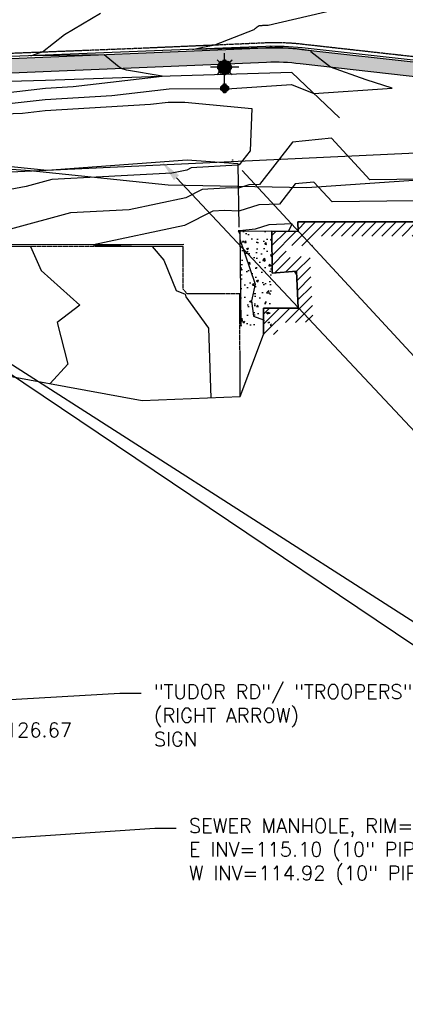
# Model space of a CAD drawing. Header units: feet. Extents: x 351431 to 355879, y 310968 to 329728.
# Tile 224 of 254: x 353245 to 353380, y 326568 to 326915. Entities that reach past the tile are written whole.
import ezdxf

# ---------------------------------------------------------------- set-up
doc = ezdxf.new("R2010")
doc.units = ezdxf.units.FT
doc.header["$MEASUREMENT"] = 0
doc.linetypes.add('D25', pattern=[0.375, 0.25, -0.125])
for name, color, linetype in [('EHIST', 56, 'Continuous'), ('EHYSC', 161, 'Continuous'), ('ELIO-LANDSCAPE', 3, 'Continuous'), ('ELIST', 3, 'Continuous'), ('ELTCH-EG1', 253, 'Continuous'), ('ELTCN-EG1', 251, 'Continuous'), ('ELTNB-EG1', 55, 'Continuous'), ('ELUEO', 153, 'OE'), ('ELUTU', 153, 'UT'), ('ELYCB-BACK', 5, 'Continuous'), ('ELYCB-FL', 2, 'Continuous'), ('ELYSC', 2, 'Continuous'), ('ELYSP', 1, 'D25'), ('ELYSS', 2, 'Continuous'), ('ELYSW-BACK', 2, 'Continuous'), ('ESFLP', 4, 'Continuous'), ('ESMask', 155, 'Continuous'), ('ETFS', 6, 'Continuous'), ('ETIO', 3, 'Continuous'), ('ETIS', 2, 'Continuous'), ('ETU-LWE', 4, 'Continuous'), ('ETUD', 4, 'Continuous'), ('ETUS', 2, 'Continuous')]:
    doc.layers.add(name, color=color, linetype=linetype)
doc.styles.add('ANNO-TOPO', font='simplex.shx')
doc.styles.add('ROMANSM', font='romansm.shx')
doc.linetypes.add('OE', pattern='A,0.25,-0.07,0.07,-0.07,0.07,-0.07,0.07,-0.07,0.25,-0.06,["OE",ROMANSM,S=0.08,R=0,X=-0.02,Y=-0.04],-0.175', length=1.225)
doc.linetypes.add('UT', pattern='A,0.25,-0.07,0.07,-0.07,0.07,-0.07,0.25,-0.08,["UT",ROMANSM,S=0.08,R=0,X=-0.04,Y=-0.04],-0.15', length=1.08)

# ---------------------------------------------------------------- blocks, each defined once
blk = doc.blocks.new('ESUFMALUM')
for p, q in [((0, -0.0295), (0, -0.0976)), ((-0.053, -0.0946), (-0.0354, -0.1123)), ((0.053, -0.0946), (0.0354, -0.1123)), ((-0.1, -0.1476), (-0.05, -0.1476)), ((-0.0354, -0.183), (-0.053, -0.2007)), ((0, -0.1976), (0, -0.2476)), ((0.0354, -0.183), (0.053, -0.2007)), ((0.05, -0.1476), (0.1, -0.1476))]:
    blk.add_line(p, q)
for centre, radius, start, end in [((0, 0), 0.0295, 153.65027, 206.34973), ((0, 0), 0.0295, 63.65027, 116.34973), ((0, 0), 0.0295, 333.65027, 26.34973), ((0, 0), 0.0295, 243.65027, 296.34973), ((0, -0.1476), 0.05, 166.70415, 193.29585), ((0, -0.1476), 0.05, 121.70415, 148.29585), ((0, -0.1476), 0.05, 76.70415, 103.29585), ((0, -0.1476), 0.05, 31.70415, 58.29585), ((0, -0.1476), 0.05, 346.70415, 13.29585), ((0, -0.1476), 0.05, 211.70415, 238.29585), ((0, -0.1476), 0.05, 256.70415, 283.29585), ((0, -0.1476), 0.05, 301.70415, 328.29585)]:
    blk.add_arc(centre, radius, start, end)
at = {"layer": 'ESMask'}
for points, const_width in [([(-0.0148, 0, 1), (0.0148, 0, 1)], 0.0295), ([(-0.025, -0.1476, 1), (0.025, -0.1476, 1)], 0.05)]:
    blk.add_lwpolyline(points, format="xyb", close=True, dxfattribs=dict(at, const_width=const_width))
blk = doc.blocks.new('_Origin')
at = {"lineweight": -2}
blk.add_line((0, 0), (-1, 0), dxfattribs=at)
blk.add_circle((0, 0), 0.5, dxfattribs=at)

msp = doc.modelspace()

# ---------------------------------------------------------------- hatches: boundary and pattern name
at = {"layer": 'EHIST'}
h = msp.add_hatch(dxfattribs=at)
h.set_pattern_fill('ANSI31', color=256, scale=20, style=0)
h.set_pattern_definition([(45, (353330.508, 326803.851), (-1.767767, 1.767767), [])])
h.paths.add_polyline_path([(353497.91, 326843.76), (353428.47, 326843.5), (353342.67, 326843.44), (353342.71, 326840.06), (353333.54, 326840.19), (353333.57, 326825.46), (353342.14, 326826.11), (353342.77, 326813.12), (353330.51, 326813.11), (353330.61, 326803.85), (353335.61, 326803.91), (353335.56, 326808.11), (353348.02, 326808.12), (353346.88, 326831.49), (353338.56, 326830.85), (353338.55, 326835.12), (353347.78, 326834.99), (353347.74, 326838.44), (353428.49, 326838.5), (353492.93, 326838.75), (353492.99, 326823.75), (353497.99, 326823.76)])
at = {"layer": 'EHYSC'}
h = msp.add_hatch(dxfattribs=at)
h.set_pattern_fill('AR-CONC', color=256, style=0)
h.set_pattern_definition([(50, (353000.736, 326874.569), (7.1726, -0.62752), [0.75, -8.25]), (355, (353000.736, 326874.569), (-1.38751, 7.52192), [0.6, -6.6]), (100.4514, (353001.334, 326874.517), (5.78509, 6.8944), [0.6374, -7.01142]), (46.1842, (353000.736, 326876.569), (10.67241, -1.65519), [1.125, -12.375]), (96.6356, (353001.625, 326876.431), (9.34663, 9.74118), [0.9561, -10.51713]), (351.1842, (353000.736, 326876.569), (9.34662, 9.74119), [0.9, -9.9]), (21, (353001.736, 326876.069), (5.96907, -4.02619), [0.75, -8.25]), (326, (353001.736, 326876.069), (2.43315, 7.2515), [0.6, -6.6]), (71.4514, (353002.2334, 326875.7335), (8.40223, 3.225305), [0.6374, -7.01142]), (37.5, (353000.736, 326874.569), (0.121599, 3.328939), [0, -6.52, 0, -6.7, 0, -6.625]), (7.5, (353000.736, 326874.569), (2.630695, 3.944117), [0, -3.82, 0, -6.37, 0, -2.525]), (327.5, (352998.506, 326874.569), (5.338224, -0.225549), [0, -2.5, 0, -7.8, 0, -10.35]), (317.5, (352997.506, 326874.569), (5.83186, 1.00105), [0, -3.25, 0, -5.18, 0, -7.35])])
h.paths.add_polyline_path([(353409.5, 326896.94), (353388.39, 326899.02), (353344.02, 326904.02, 0.039543), (353331.44, 326904.53), (353289.29, 326902.8), (353239.03, 326900.73), (353187.36, 326898.82), (353131.65, 326897.31), (353078.73, 326896.29), (353035.68, 326895.77, 0.127583), (353013.93, 326889.41), (353010.76, 326887.34), (353005.65, 326882.91), (353000.74, 326876.37), (353002.81, 326875.15, 0.341419), (353005.94, 326875.71), (353009.21, 326879.51), (353013.64, 326883.45), (353016.48, 326885.18, -0.124114), (353035.85, 326890.79), (353079.01, 326891.32), (353131.96, 326892.31), (353187.64, 326893.82), (353239.13, 326895.69), (353289.63, 326897.81), (353331.65, 326899.54, -0.045105), (353343.43, 326899.05), (353387.94, 326894.07), (353409.31, 326892.04), (353439.99, 326891.67), (353486.67, 326891.63), (353488.08, 326891.5), (353488.97, 326891.36), (353491.86, 326890.81), (353492.63, 326890.62), (353493.42, 326890.36), (353494.24, 326890), (353495.34, 326889.39), (353495.99, 326888.96), (353496.6, 326888.48), (353497.18, 326887.97), (353497.75, 326887.39), (353498.33, 326886.76), (353499.14, 326885.78), (353499.59, 326885.14), (353500, 326884.48), (353500.38, 326883.8), (353500.73, 326883.07), (353501.07, 326882.28), (353501.32, 326881.61), (353501.83, 326880.11), (353502.29, 326878.53), (353503.02, 326875.77), (353503.3, 326874.57), (353508.15, 326875.51), (353507.81, 326876.86), (353506.95, 326879.97), (353506.41, 326881.75), (353505.83, 326883.44), (353505.54, 326884.2), (353504.72, 326886.18), (353504.3, 326887.08), (353503.83, 326887.95), (353503.29, 326888.79), (353502.64, 326889.63), (353502.27, 326890.05), (353501.43, 326890.93), (353500.58, 326891.69), (353499.71, 326892.37), (353498.81, 326892.98), (353497.85, 326893.55), (353496.25, 326894.38), (353495.22, 326894.83), (353494.24, 326895.17), (353493.27, 326895.44), (353489.65, 326896.24), (353488.58, 326896.44), (353486.88, 326896.64), (353440.45, 326896.59)])
h = msp.add_hatch(dxfattribs=at)
h.set_pattern_fill('AR-CONC', color=256, style=0)
h.set_pattern_definition([(50, (353322.265, 326806.733), (7.1726, -0.6275), [0.75, -8.25]), (355, (353322.265, 326806.733), (-1.3875, 7.5219), [0.6, -6.6]), (100.451, (353322.863, 326806.681), (5.7851, 6.8944), [0.6374, -7.0114]), (46.184, (353322.265, 326808.733), (10.6724, -1.6552), [1.125, -12.375]), (96.636, (353323.154, 326808.595), (9.3466, 9.7412), [0.956, -10.517]), (351.184, (353322.265, 326808.733), (9.3466, 9.7412), [0.9, -9.9]), (21, (353323.265, 326808.233), (5.9691, -4.0262), [0.75, -8.25]), (326, (353323.265, 326808.233), (2.4332, 7.2515), [0.6, -6.6]), (71.451, (353323.7624, 326807.898), (8.4022, 3.2253), [0.6374, -7.0114]), (37.5, (353322.265, 326806.7333), (0.1216, 3.32894), [0, -6.52, 0, -6.7, 0, -6.625]), (7.5, (353322.265, 326806.7333), (2.6307, 3.9441), [0, -3.82, 0, -6.37, 0, -2.525]), (327.5, (353320.035, 326806.7333), (5.33822, -0.22555), [0, -2.5, 0, -7.8, 0, -10.35]), (317.5, (353319.035, 326806.7333), (5.83186, 1.00105), [0, -3.25, 0, -5.18, 0, -7.35])])
h.paths.add_polyline_path([(353333.54, 326840.19), (353322.27, 326840.12), (353322.47, 326818.11), (353322.58, 326806.77), (353333.43, 326806.73)])

# ---------------------------------------------------------------- linework, layer by layer
at = {"layer": 'ELIO-LANDSCAPE', "flags": 128}
msp.add_lwpolyline([(353322.07, 326841.59), (353321.62, 326863.93), (353303.79, 326865.15), (353254.5, 326861.48), (353213.08, 326865.76), (353174.69, 326862.33), (353128.99, 326851.39), (353080.78, 326849.45), (353061.43, 326836.2), (353073.62, 326812.87)], dxfattribs=at)
at = {"layer": 'ELIST', "flags": 128}
msp.add_lwpolyline([(353497.99, 326823.76), (353497.91, 326843.76), (353428.47, 326843.5), (353342.67, 326843.44), (353342.71, 326840.06), (353333.54, 326840.19), (353333.57, 326825.46), (353342.14, 326826.11), (353342.77, 326813.12), (353330.51, 326813.11), (353330.61, 326803.85)], dxfattribs=at)
at = {"layer": 'ELTCH-EG1', "elevation": 125, "flags": 128}
msp.add_lwpolyline([(353203.83, 326880.23), (353245.93, 326881.72), (353253.79, 326882.62), (353290.9, 326884.9), (353297.06, 326885.62), (353302.88, 326885.62), (353326.48, 326883.4), (353325.84, 326868.4), (353322.05, 326863.51), (353321.83, 326863.5), (353321.63, 326863.44), (353321.48, 326863.45), (353305.16, 326862.42), (353303.64, 326861.64), (353298.37, 326860.54), (353256.24, 326858.32), (353247.21, 326855.87), (353217, 326850.33)], dxfattribs=at)
at = {"layer": 'ELTCN-EG1', "flags": 128}
for points, elevation in [([(353234.77, 326884.35), (353253.86, 326886.53), (353277.28, 326887.97), (353297.43, 326890.32), (353316.48, 326890.33), (353317.72, 326890.21), (353340.35, 326891.85), (353348.25, 326888.66), (353375.82, 326890.55), (353366.59, 326893.47), (353354.11, 326897.85), (353347.23, 326903.29), (353347.43, 326903.64), (353344.03, 326904.06), (353344, 326904.07), (353343.56, 326904.12), (353343.52, 326904.13), (353343.08, 326904.18), (353343.04, 326904.19), (353342.6, 326904.24), (353342.56, 326904.24), (353342.12, 326904.29), (353342.08, 326904.29), (353341.65, 326904.34), (353341.59, 326904.34), (353341.17, 326904.38), (353341.11, 326904.39), (353340.69, 326904.43), (353340.63, 326904.43), (353340.21, 326904.47), (353340.14, 326904.47), (353339.73, 326904.51), (353339.66, 326904.51), (353339.25, 326904.54), (353338.84, 326904.57), (353338.77, 326904.57), (353338.37, 326904.6), (353338.28, 326904.6), (353337.89, 326904.63), (353337.8, 326904.63), (353337.41, 326904.65), (353337.32, 326904.66), (353336.94, 326904.67), (353336.84, 326904.68), (353336.55, 326904.69), (353336.48, 326904.69), (353336.2, 326904.7), (353336.12, 326904.71), (353335.84, 326904.72), (353335.76, 326904.72), (353335.48, 326904.73), (353335.4, 326904.73), (353335.12, 326904.73), (353335.04, 326904.74), (353334.76, 326904.74), (353334.67, 326904.74), (353334.41, 326904.75), (353334.31, 326904.75), (353334.05, 326904.75), (353333.95, 326904.75), (353333.69, 326904.75), (353333.59, 326904.76), (353333.33, 326904.76), (353333.23, 326904.76), (353332.97, 326904.76), (353332.87, 326904.76), (353332.62, 326904.75), (353332.51, 326904.76), (353332.26, 326904.75), (353332.15, 326904.75), (353331.9, 326904.75), (353331.79, 326904.75), (353331.54, 326904.74), (353331.43, 326904.74), (353305.64, 326904.16), (353309.27, 326904.94), (353313.51, 326905.75), (353327.26, 326911.14), (353327.4, 326911.25), (353327.53, 326911.36), (353327.67, 326911.47), (353327.79, 326911.57), (353327.92, 326911.67), (353328.04, 326911.77), (353328.16, 326911.86), (353328.27, 326911.95), (353328.39, 326912.04), (353328.5, 326912.12), (353328.61, 326912.2), (353328.71, 326912.28), (353328.82, 326912.35), (353328.92, 326912.43), (353329.01, 326912.5), (353329.24, 326912.52), (353329.46, 326912.54), (353329.68, 326912.56), (353329.89, 326912.58), (353330.11, 326912.59), (353330.32, 326912.61), (353330.53, 326912.62), (353330.74, 326912.63), (353330.95, 326912.64), (353331.15, 326912.65), (353331.36, 326912.65), (353331.56, 326912.66), (353331.76, 326912.66), (353331.95, 326912.66), (353332.15, 326912.66), (353365.95, 326920.49)], 126), ([(353223.62, 326886.98), (353253.94, 326890.45), (353263.66, 326891.04), (353294.91, 326894.68), (353282.42, 326896.88), (353280.54, 326897.43), (353279.28, 326898.41), (353274.57, 326902.19), (353258.92, 326902), (353248.76, 326901.87), (353251.73, 326902.91), (353252.9, 326903.27), (353260.65, 326909.41), (353273.26, 326916.93)], 127), ([(353396.48, 326858.58), (353367.89, 326858.23), (353354.47, 326872.91), (353340.73, 326871.55), (353329.13, 326856.61), (353325.36, 326856.48), (353321.79, 326855.35), (353319.17, 326855.46), (353308.99, 326854.82), (353303.23, 326851.9), (353283.34, 326847.72), (353262.71, 326846.64), (353221.74, 326835.52), (353222.85, 326835.49), (353248.72, 326834.81), (353252.39, 326826.36), (353266.06, 326814.2), (353258, 326808.09), (353261.83, 326793.41), (353255.63, 326786.54)], 126), ([(353412.16, 326851.19), (353354.68, 326850.48), (353348.29, 326857.48), (353341.75, 326856.83), (353336.22, 326849.72), (353328.89, 326849.46), (353321.95, 326847.25), (353316.86, 326847.47), (353312.81, 326847.22), (353302.82, 326842.15), (353270.78, 326835.42), (353273.22, 326835.34), (353291.41, 326834.77), (353295.51, 326829.97), (353299.91, 326819.35), (353303.04, 326818.08), (353303.17, 326817.59), (353303.27, 326817.08), (353311.23, 326806.11), (353312.09, 326781.61)], 127), ([(353339.3, 326840.11), (353340.67, 326842.72), (353332.41, 326842.43), (353327.62, 326840.91), (353322.25, 326840.26), (353321.7, 326840.29), (353322.26, 326839.19), (353322.29, 326837.37), (353327.65, 326821.54), (353326.39, 326815.67), (353327.02, 326810.32), (353330.55, 326808.95)], 128), ([(353342.19, 326825.03), (353341.48, 326826.06)], 128)]:
    msp.add_lwpolyline(points, dxfattribs=dict(at, elevation=elevation))
at = {"layer": 'ELTNB-EG1'}
msp.add_polyline3d([(353114.44, 326518.11, 126.05), (353112.68, 326568.44, 125.45), (353111.78, 326622.09, 125.28), (353129.45, 326652.44, 126.39), (353115.49, 326701.07, 126.4), (353117.73, 326744.14, 126.05), (353163.58, 326795.6, 124.98), (353221.34, 326792.82, 125.66), (353287.91, 326780.62, 126.32), (353322.4, 326782.03, 127.29), (353330.61, 326803.85, 127.73), (353330.51, 326813.11, 128.22), (353342.77, 326813.12, 128.22), (353342.14, 326826.11, 127.98), (353333.57, 326825.46, 128.24), (353333.54, 326840.19, 128.32), (353342.71, 326840.06, 127.81), (353342.67, 326843.44, 127.91), (353428.47, 326843.5, 128.04)], dxfattribs=at)
at = {"layer": 'ELUEO', "flags": 128}
msp.add_lwpolyline([(353204.14, 326859.29), (353436.59, 326870.2), (353530.23, 326875.1)], dxfattribs=at)
at = {"layer": 'ELUTU', "flags": 128}
msp.add_lwpolyline([(353067.97, 326330.84), (353068.84, 326555.86), (353068.22, 326618.95), (353066.93, 326750.13), (353066.78, 326750.47), (353065.61, 326774.95), (353056.26, 326831.77), (353057.58, 326840.61), (353061.8, 326848.04), (353068.08, 326857.62), (353079.76, 326864.96), (353123.91, 326869.03), (353168.9, 326867.79), (353209.44, 326864.31), (353248.52, 326861.52), (353297.12, 326856.55), (353345.76, 326855.6), (353391.81, 326858.7), (353413.08, 326859.96), (353436.45, 326859.34), (353456.55, 326858.53), (353478.92, 326858.17), (353492.62, 326851.51), (353505.4, 326854.77)], dxfattribs=at)
at = {"layer": 'ELYCB-BACK', "flags": 128}
msp.add_lwpolyline([(353388.39, 326899.02), (353344.02, 326904.02, 0.039543), (353331.44, 326904.53), (353289.29, 326902.8), (353239.03, 326900.73), (353187.36, 326898.82), (353131.65, 326897.31), (353078.73, 326896.29), (353035.68, 326895.77, 0.127583), (353013.93, 326889.41), (353010.76, 326887.34), (353005.65, 326882.91), (353000.74, 326876.37), (352995.14, 326860.98), (352995.25, 326851.85), (352996.43, 326842.56)], format="xyb", dxfattribs=at)
msp.add_lwpolyline([(353302.55, 326835.52), (353268.91, 326835.42), (353220.76, 326835.52), (353162.31, 326835.94), (353112.01, 326836.23), (353094.59, 326836.47), (353094.6, 326826.24)], dxfattribs=at)
at = {"layer": 'ELYCB-FL', "flags": 128}
msp.add_lwpolyline([(353388.43, 326899.75), (353344.19, 326904.69, 0.027314), (353331.4, 326905.22), (353289.25, 326903.48), (353239.03, 326901.48), (353187.35, 326899.57), (353131.64, 326898.04), (353078.73, 326897.05), (353035.71, 326896.43, 0.125285), (353013.54, 326890.06), (353010.33, 326887.97), (353005.08, 326883.33), (353000.16, 326876.75), (352994.41, 326861.05), (352994.63, 326851.74), (352995.9, 326842.52)], format="xyb", dxfattribs=at)
at = {"layer": 'ELYSC', "flags": 128}
msp.add_lwpolyline([(353333.54, 326840.19), (353322.27, 326840.12), (353322.47, 326818.11), (353322.58, 326806.77)], dxfattribs=at)
at = {"layer": 'ELYSP', "flags": 128}
msp.add_lwpolyline([(353322.4, 326782.03), (353322.2, 326818.11), (353303.72, 326818.16), (353302.33, 326819.78), (353302.29, 326834.78), (353268.86, 326834.74), (353220.8, 326834.89), (353162.36, 326835.26), (353112.09, 326835.57), (353095.35, 326835.7), (353095.27, 326826.2), (353094.9, 326816.22), (353084.59, 326816.44), (353076.05, 326816.42), (353075.55, 326765.7), (353076.65, 326709.91), (353076.84, 326673.15), (353082.58, 326620.35), (353085.52, 326568.56), (353086.59, 326517.98), (353086.29, 326469.72), (353086.46, 326444.77), (353086.53, 326395.33), (353086.73, 326339.41), (353086.53, 326338.93), (353077.94, 326329.92), (353064.95, 326320.61), (353049.46, 326314.86), (353037.29, 326314.41), (353031.39, 326316.33), (353023.33, 326323.94), (353023.01, 326329.27), (353019.94, 326337.23), (353017.64, 326396.78), (353016.5, 326422.46), (353013.99, 326473.02), (353010.67, 326525.17), (353008.35, 326576.87), (353005.56, 326629.61), (353003.39, 326682.25), (353000.5, 326733.81, 0.010208), (352994.73, 326842.28), (352993.62, 326851.55), (352993.53, 326861.06), (352999.2, 326877.37), (353004.15, 326884.18), (353009.5, 326889.06), (353012.85, 326891.23, -0.134365), (353035.63, 326897.77), (353078.69, 326898.29), (353131.58, 326899.34), (353187.28, 326900.83), (353238.91, 326902.72), (353289.15, 326904.69), (353331.38, 326906.53, -0.040245), (353344.34, 326906.03), (353388.59, 326901.08), (353409.5, 326899.08), (353440.35, 326898.71), (353487.09, 326898.74), (353488.87, 326898.5), (353489.98, 326898.27), (353493.9, 326897.33), (353494.96, 326897.02), (353496.03, 326896.63), (353497.14, 326896.12), (353498.85, 326895.21), (353499.89, 326894.58), (353500.85, 326893.91), (353501.78, 326893.18), (353502.69, 326892.35), (353503.61, 326891.41), (353504.02, 326890.95), (353504.74, 326890.02), (353505.36, 326889.1), (353505.9, 326888.15), (353506.4, 326887.16), (353507.35, 326884.98), (353507.66, 326884.19), (353508.27, 326882.43), (353508.85, 326880.57), (353509.75, 326877.32), (353510.1, 326875.91)], format="xyb", dxfattribs=at)
at = {"layer": 'ELYSS', "flags": 128}
msp.add_lwpolyline([(353357.32, 326880.01), (353340.56, 326896), (353297.79, 326894.78), (353253.99, 326893.22), (353202.98, 326891.84), (353175.08, 326890.86), (353123.96, 326889.66), (353075.29, 326888.68), (353032.11, 326889.64), (353013.51, 326881.82), (353002.87, 326869.34), (352999.5, 326844.04), (352999, 326809.82), (353000.1, 326800.12), (353001.82, 326755.5), (353005.44, 326707.56), (353005.66, 326659.92), (353008.04, 326612.52), (353009.74, 326562.69), (353014.98, 326517.62), (353017.7, 326462.75)], dxfattribs=at)
at = {"layer": 'ELYSW-BACK', "flags": 128}
msp.add_lwpolyline([(353387.94, 326894.07), (353343.43, 326899.05, 0.045105), (353331.65, 326899.54), (353289.63, 326897.81), (353239.13, 326895.69), (353187.64, 326893.82), (353131.96, 326892.31), (353079.01, 326891.32), (353035.85, 326890.79, 0.124114), (353016.48, 326885.18), (353013.64, 326883.45), (353009.21, 326879.51), (353006.03, 326875.81, -0.356643), (353002.81, 326875.15), (353000.74, 326876.37)], format="xyb", dxfattribs=at)
at = {"layer": 'ETFS', "linetype": 'ByBlock', "lineweight": -2}
msp.add_line((353280.04, 326677.65), (353287.54, 326677.65), dxfattribs=at)
msp.add_lwpolyline([(353020.76, 326662.65), (353280.04, 326677.65)], dxfattribs=at)
at = {"layer": 'ETIO', "linetype": 'ByBlock', "lineweight": -2}
msp.add_lwpolyline([(353299.99, 326859.01), (353501.7, 326643.71)], dxfattribs=at)
msp.add_lwpolyline([(353299.99, 326859.01), (353501.7, 326643.71)], dxfattribs=at)
at = {"layer": 'ETIO'}
msp.add_solid([(353299.08, 326858.16), (353294.87, 326864.49), (353300.91, 326859.87)], dxfattribs=at)
msp.add_solid([(353299.08, 326858.16), (353294.87, 326864.49), (353300.91, 326859.87)], dxfattribs=at)
at = {"layer": 'ETIS', "linetype": 'ByBlock', "lineweight": -2}
msp.add_lwpolyline([(353194.72, 326823.66), (353507.24, 326623.39)], dxfattribs=at)
at = {"layer": 'ETU-LWE', "linetype": 'ByBlock', "lineweight": -2}
msp.add_lwpolyline([(353323.12, 326861.56), (353501.54, 326668.24)], dxfattribs=at)
at = {"layer": 'ETUD', "linetype": 'ByBlock', "lineweight": -2}
msp.add_lwpolyline([(353135.6, 326861.31), (353552.68, 326580.49)], dxfattribs=at)
at = {"layer": 'ETUS', "linetype": 'ByBlock', "lineweight": -2}
msp.add_line((353292.35, 326630.17), (353299.85, 326630.17), dxfattribs=at)
msp.add_lwpolyline([(353115.81, 326618.26), (353292.35, 326630.17)], dxfattribs=at)

# ---------------------------------------------------------------- block references
at = {"layer": 'ESFLP', "xscale": 50, "yscale": 50, "zscale": 50, "rotation": 180}
msp.add_blockref('ESUFMALUM', (353316.89, 326890.47), dxfattribs=at)
at = {"layer": 'ETU-LWE', "color": 0, "xscale": 0.1, "yscale": 0.1, "zscale": 0.1, "rotation": 132.7046380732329}
msp.add_blockref('_Origin', (353319.73, 326865.24), dxfattribs=at)

# ---------------------------------------------------------------- texts
at = {"layer": 'ETFS', "insert": (353292.04, 326680.65), "char_height": 5, "attachment_point": 1, "style": 'ANNO-TOPO'}
msp.add_mtext('"TUDOR RD"/ "TROOPERS"\\P(RIGHT ARROW)\\PSIGN', dxfattribs=at)
at = {"layer": 'ETUD', "insert": (353138.14, 326667.17), "char_height": 5, "attachment_point": 1, "style": 'ANNO-TOPO'}
msp.add_mtext('STORM DRAIN MANHOLE, RIM=126.67\\PN INV=116.77 (16" CMP)\\PS INV=116.92 (16" CMP)\\PSE INV=121.87 (16\' CMP)', dxfattribs=at)
at = {"layer": 'ETUS', "insert": (353304.35, 326633.51), "char_height": 5, "attachment_point": 1, "style": 'ANNO-TOPO'}
msp.add_mtext('SEWER MANHOLE, RIM=125.33\\PE INV=115.10 (10" PIPE)\\PW INV=114.92 (10" PIPE)', dxfattribs=at)

doc.saveas('drawing.dxf')
